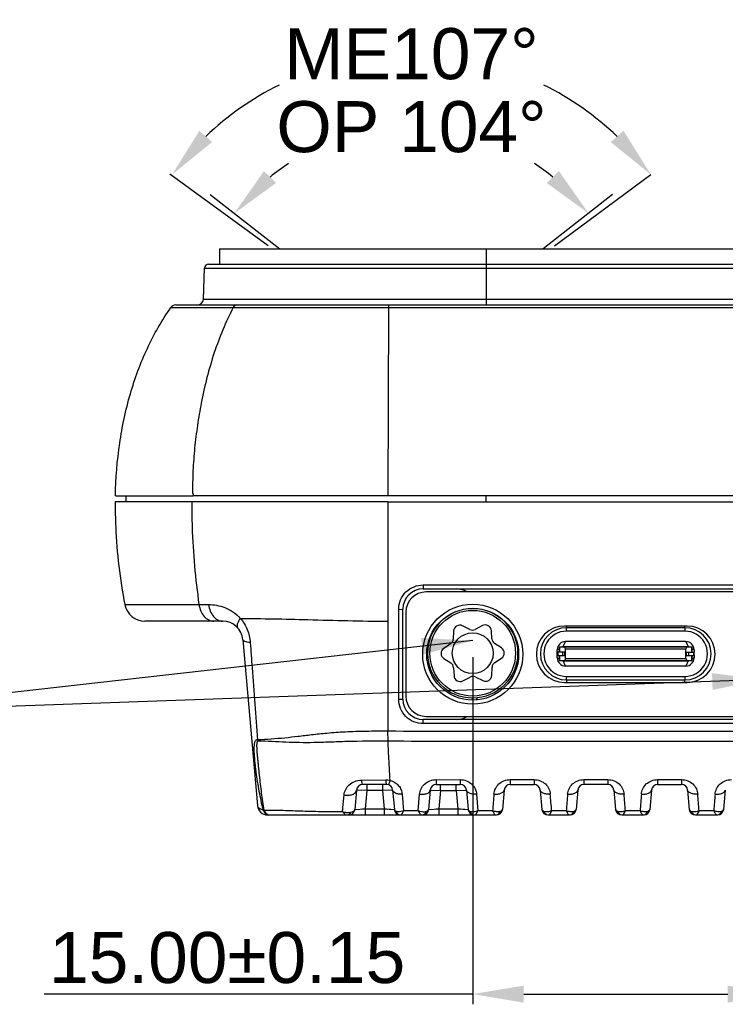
# Model space of a CAD drawing. Header units: millimetres. Extents: x 3489 to 4105, y -1201 to -766.
# Tile 8 of 55: x 3681 to 3716, y -1050 to -1002. Entities that reach past the tile are written whole.
import ezdxf

# ---------------------------------------------------------------- set-up
doc = ezdxf.new("R2010")
doc.units = ezdxf.units.MM
doc.styles.add('HANA', font='arial.ttf')
doc.dimstyles.new('HANA$0', dxfattribs={"dimtxt": 2.5, "dimasz": 2.5, "dimexe": 0.5, "dimexo": 0.2, "dimgap": 0.5, "dimtad": 1, "dimzin": 1, "dimdsep": 46, "dimtxsty": 'HANA', "dimcen": 0, "dimclrd": 3, "dimclre": 3, "dimclrt": 4, "dimadec": 0, "dimazin": 0, "dimtfac": 1, "dimtmove": 0, "dimatfit": 3, "dimfxl": 0, "dimtzin": 0, "dimarcsym": 0})
doc.dimstyles.new('HANA$2', dxfattribs={"dimtxt": 2.5, "dimasz": 2.5, "dimexe": 0.5, "dimexo": 0.2, "dimgap": 0.5, "dimtad": 1, "dimtih": 1, "dimtoh": 1, "dimzin": 1, "dimdsep": 46, "dimtxsty": 'HANA', "dimcen": 0, "dimclrd": 3, "dimclre": 3, "dimclrt": 4, "dimadec": 0, "dimazin": 0, "dimtfac": 1, "dimtmove": 0, "dimatfit": 3, "dimfxl": 0, "dimtzin": 0, "dimarcsym": 0})
doc.dimstyles.new('HANA$7', dxfattribs={"dimtxt": 2.5, "dimasz": 2.5, "dimexe": 0.5, "dimexo": 0.2, "dimgap": 0.5, "dimtad": 1, "dimzin": 1, "dimdsep": 46, "dimtxsty": 'HANA', "dimcen": 0, "dimclrd": 3, "dimclre": 3, "dimclrt": 4, "dimadec": 0, "dimazin": 0, "dimtfac": 1, "dimtmove": 0, "dimatfit": 3, "dimfxl": 0, "dimtzin": 0, "dimarcsym": 0})

# ---------------------------------------------------------------- blocks, each defined once
blk = doc.blocks.new('*D32')
at = {"color": 3, "lineweight": -2}
for p, q in [((3703.589, -1033.413), (3703.589, -1050.423)), ((3718.589, -1033.413), (3718.589, -1050.423)), ((3703.589, -1049.923), (3682.592, -1049.923)), ((3706.089, -1049.923), (3716.089, -1049.923))]:
    blk.add_line(p, q, dxfattribs=at)
at = {"color": 3}
for points in [[(3706.089, -1049.507), (3706.089, -1050.34), (3703.589, -1049.923)], [(3716.089, -1050.34), (3716.089, -1049.507), (3718.589, -1049.923)]]:
    blk.add_solid(points, dxfattribs=at)
at = {"layer": 'Defpoints', "color": 0}
for p in [(3703.589, -1033.213), (3718.589, -1033.213), (3718.589, -1049.923)]:
    blk.add_point(p, dxfattribs=at)
at = {"color": 4, "insert": (3691.559, -1048.147), "char_height": 2.5, "attachment_point": 5, "style": 'HANA'}
blk.add_mtext('15.00%%P0.15', dxfattribs=at)
blk = doc.blocks.new('*D58')
at = {"color": 3, "lineweight": -2}
for start, end in [(123.1575, 128.9672), (51.0328, 56.8425)]:
    blk.add_arc((3347.853, -1052.706), 11.014, start, end, dxfattribs=at)
at = {"color": 3}
for points in [[(3340.63, -1043.85), (3341.224, -1044.434), (3339.174, -1045.924)], [(3354.483, -1044.434), (3355.077, -1043.85), (3356.533, -1045.924)]]:
    blk.add_solid(points, dxfattribs=at)
at = {"layer": 'Defpoints', "color": 0}
for p in [(3344.572, -1042.191), (3337.853, -1044.893), (3357.853, -1044.893), (3341.211, -1047.516), (3354.496, -1047.516)]:
    blk.add_point(p, dxfattribs=at)
at = {"color": 3, "insert": (3347.853, -1041.691), "char_height": 2.5, "attachment_point": 5, "style": 'HANA'}
blk.add_mtext('OP 104°', dxfattribs=at)
blk = doc.blocks.new('*D59')
at = {"color": 3, "lineweight": -2}
for start, end in [(116.3884, 133.672), (46.328, 63.6116)]:
    blk.add_arc((3347.853, -1052.706), 14.592, start, end, dxfattribs=at)
at = {"color": 3}
for points in [[(3337.465, -1041.875), (3338.089, -1042.426), (3336.123, -1044.026)], [(3357.618, -1042.426), (3358.242, -1041.875), (3359.584, -1044.026)]]:
    blk.add_solid(points, dxfattribs=at)
at = {"layer": 'Defpoints', "color": 0}
for p in [(3343.385, -1038.814), (3331.099, -1040.308), (3363.483, -1041.141), (3339.931, -1046.843), (3354.867, -1047.516)]:
    blk.add_point(p, dxfattribs=at)
at = {"color": 3, "insert": (3347.853, -1038.113), "char_height": 2.5, "attachment_point": 5, "style": 'HANA'}
blk.add_mtext('ME107%%D', dxfattribs=at)

msp = doc.modelspace()

# ---------------------------------------------------------------- linework, layer by layer
at = {"color": 3}
for p, q in [((3693.575, -1013.241), (3688.745, -1009.727)), ((3707.603, -1013.241), (3712.319, -1009.751)), ((3690.732, -1010.73), (3694.138, -1013.391)), ((3690.732, -1010.73), (3694.138, -1013.391)), ((3710.446, -1010.73), (3707.04, -1013.391)), ((3710.446, -1010.73), (3707.04, -1013.391))]:
    msp.add_line(p, q, dxfattribs=at)
at = {"color": 7, "linetype": 'Continuous'}
for p, q in [((3691.189, -1013.391), (3691.189, -1014.141)), ((3691.189, -1013.391), (3804.989, -1013.391)), ((3704.249, -1013.391), (3704.249, -1016.141)), ((3690.399, -1015.852), (3690.452, -1014.334)), ((3690.452, -1014.334), (3805.726, -1014.334)), ((3690.652, -1014.141), (3805.526, -1014.141)), ((3690.399, -1015.852), (3805.779, -1015.852)), ((3688.799, -1016.27), (3689.278, -1016.27)), ((3688.799, -1016.27), (3691.855, -1016.27)), ((3689.044, -1016.141), (3807.134, -1016.141)), ((3689.278, -1016.27), (3689.995, -1016.27)), ((3691.855, -1016.27), (3692.056, -1016.27)), ((3691.855, -1016.27), (3692.056, -1016.27)), ((3692.056, -1016.27), (3692.262, -1016.27)), ((3692.056, -1016.27), (3692.262, -1016.27)), ((3692.262, -1016.27), (3692.474, -1016.27)), ((3699.239, -1016.268), (3699.46, -1016.269)), ((3699.46, -1016.269), (3699.439, -1025.491)), ((3699.459, -1016.272), (3699.484, -1016.272)), ((3699.46, -1016.269), (3699.485, -1016.269)), ((3699.484, -1016.272), (3748.089, -1016.273)), ((3686.083, -1025.491), (3686.701, -1025.491)), ((3686.608, -1025.792), (3686.608, -1025.492)), ((3686.701, -1025.491), (3687.175, -1025.491)), ((3687.175, -1025.491), (3689.887, -1025.491)), ((3748.089, -1025.491), (3689.887, -1025.491)), ((3704.249, -1025.792), (3704.249, -1025.492)), ((3686.546, -1025.792), (3686.078, -1025.792)), ((3689.83, -1025.792), (3686.546, -1025.792)), ((3699.439, -1025.792), (3689.83, -1025.792)), ((3699.439, -1025.791), (3699.439, -1037.039)), ((3699.439, -1025.791), (3742.589, -1025.792)), ((3701.164, -1029.864), (3701.164, -1030.06)), ((3701.164, -1029.864), (3721.014, -1029.864)), ((3701.164, -1030.06), (3721.014, -1030.06)), ((3720.864, -1030.21), (3701.314, -1030.21)), ((3686.548, -1030.83), (3690.18, -1030.83)), ((3699.964, -1031.064), (3700.164, -1031.06)), ((3699.964, -1035.464), (3699.964, -1031.064)), ((3700.164, -1035.46), (3700.164, -1031.06)), ((3700.314, -1031.21), (3700.314, -1035.31)), ((3691.332, -1031.641), (3687.53, -1031.641)), ((3703.443, -1032.045), (3703.089, -1031.868)), ((3704.065, -1031.86), (3703.715, -1032.042)), ((3714.089, -1031.88), (3708.089, -1031.88)), ((3708.184, -1032.131), (3708.184, -1031.961)), ((3708.189, -1031.88), (3708.189, -1031.961)), ((3713.989, -1031.961), (3708.189, -1031.961)), ((3713.984, -1031.961), (3713.984, -1032.131)), ((3713.989, -1031.961), (3713.989, -1031.88)), ((3702.655, -1032.124), (3702.638, -1032.519)), ((3704.528, -1032.502), (3704.503, -1032.107)), ((3713.984, -1032.131), (3708.184, -1032.131)), ((3692.328, -1032.554), (3693.039, -1040.685)), ((3702.504, -1032.756), (3702.175, -1032.974)), ((3704.999, -1032.949), (3704.666, -1032.737)), ((3707.834, -1032.916), (3707.834, -1033.166)), ((3714.334, -1032.916), (3707.834, -1032.916)), ((3707.841, -1032.916), (3707.841, -1033.166)), ((3708.03, -1032.891), (3708.134, -1032.641)), ((3708.03, -1032.891), (3708.034, -1032.891)), ((3708.034, -1032.891), (3708.034, -1032.916)), ((3708.034, -1032.891), (3714.138, -1032.891)), ((3708.082, -1032.916), (3708.142, -1033.016)), ((3714.034, -1032.641), (3708.134, -1032.641)), ((3708.199, -1032.916), (3708.199, -1032.891)), ((3708.204, -1032.891), (3708.204, -1032.916)), ((3708.474, -1032.916), (3708.474, -1032.891)), ((3708.699, -1032.916), (3708.699, -1032.891)), ((3708.704, -1032.891), (3708.704, -1032.916)), ((3708.974, -1032.916), (3708.974, -1032.891)), ((3709.199, -1032.916), (3709.199, -1032.891)), ((3709.204, -1032.891), (3709.204, -1032.916)), ((3709.474, -1032.916), (3709.474, -1032.891)), ((3709.699, -1032.916), (3709.699, -1032.891)), ((3709.704, -1032.891), (3709.704, -1032.916)), ((3709.974, -1032.916), (3709.974, -1032.891)), ((3710.199, -1032.916), (3710.199, -1032.891)), ((3710.204, -1032.891), (3710.204, -1032.916)), ((3710.474, -1032.916), (3710.474, -1032.891)), ((3710.699, -1032.916), (3710.699, -1032.891)), ((3710.704, -1032.891), (3710.704, -1032.916)), ((3710.974, -1032.916), (3710.974, -1032.891)), ((3711.199, -1032.916), (3711.199, -1032.891)), ((3711.204, -1032.891), (3711.204, -1032.916)), ((3711.474, -1032.916), (3711.474, -1032.891)), ((3711.699, -1032.916), (3711.699, -1032.891)), ((3711.704, -1032.891), (3711.704, -1032.916)), ((3711.974, -1032.916), (3711.974, -1032.891)), ((3712.199, -1032.916), (3712.199, -1032.891)), ((3712.204, -1032.891), (3712.204, -1032.916)), ((3712.474, -1032.916), (3712.474, -1032.891)), ((3712.699, -1032.916), (3712.699, -1032.891)), ((3712.704, -1032.891), (3712.704, -1032.916)), ((3712.974, -1032.916), (3712.974, -1032.891)), ((3713.199, -1032.916), (3713.199, -1032.891)), ((3713.204, -1032.891), (3713.204, -1032.916)), ((3713.474, -1032.916), (3713.474, -1032.891)), ((3713.699, -1032.916), (3713.699, -1032.891)), ((3713.704, -1032.891), (3713.704, -1032.916)), ((3713.974, -1032.916), (3713.974, -1032.891)), ((3714.026, -1033.016), (3714.086, -1032.916)), ((3714.034, -1032.641), (3714.138, -1032.891)), ((3714.134, -1032.916), (3714.134, -1032.891)), ((3714.327, -1033.166), (3714.327, -1032.916)), ((3714.334, -1033.166), (3714.334, -1032.916)), ((3707.734, -1033.041), (3707.834, -1033)), ((3707.734, -1033.441), (3707.734, -1033.041)), ((3707.739, -1033.166), (3707.739, -1033.316)), ((3708.101, -1033.166), (3707.739, -1033.166)), ((3707.739, -1033.316), (3708.101, -1033.316)), ((3707.753, -1033.166), (3707.753, -1033.316)), ((3707.834, -1033.316), (3707.834, -1033.566)), ((3707.841, -1033.316), (3707.841, -1033.566)), ((3707.999, -1033.316), (3707.999, -1033.166)), ((3708.101, -1033.316), (3708.101, -1033.166)), ((3708.142, -1033.491), (3708.142, -1033.016)), ((3714.026, -1033.016), (3708.142, -1033.016)), ((3714.026, -1033.491), (3714.026, -1033.016)), ((3714.067, -1033.316), (3714.067, -1033.166)), ((3714.067, -1033.166), (3714.439, -1033.166)), ((3714.067, -1033.316), (3714.439, -1033.316)), ((3714.18, -1033.316), (3714.18, -1033.166)), ((3714.327, -1033.566), (3714.327, -1033.316)), ((3714.334, -1033), (3714.434, -1033.041)), ((3714.334, -1033.566), (3714.334, -1033.316)), ((3714.425, -1033.316), (3714.425, -1033.166)), ((3714.434, -1033.041), (3714.434, -1033.166)), ((3714.434, -1033.316), (3714.434, -1033.441)), ((3714.439, -1033.316), (3714.439, -1033.166)), ((3702.179, -1033.477), (3702.512, -1033.689)), ((3704.674, -1033.67), (3705.004, -1033.452)), ((3707.834, -1033.483), (3707.734, -1033.441)), ((3707.834, -1033.566), (3714.334, -1033.566)), ((3708.134, -1033.841), (3708.03, -1033.591)), ((3708.03, -1033.591), (3714.138, -1033.591)), ((3708.034, -1033.566), (3708.034, -1033.591)), ((3708.142, -1033.491), (3708.082, -1033.566)), ((3714.034, -1033.841), (3708.134, -1033.841)), ((3714.026, -1033.491), (3708.142, -1033.491)), ((3708.199, -1033.591), (3708.199, -1033.566)), ((3708.204, -1033.566), (3708.204, -1033.591)), ((3708.474, -1033.591), (3708.474, -1033.566)), ((3708.699, -1033.591), (3708.699, -1033.566)), ((3708.704, -1033.566), (3708.704, -1033.591)), ((3708.974, -1033.591), (3708.974, -1033.566)), ((3709.199, -1033.591), (3709.199, -1033.566)), ((3709.204, -1033.566), (3709.204, -1033.591)), ((3709.474, -1033.591), (3709.474, -1033.566)), ((3709.699, -1033.591), (3709.699, -1033.566)), ((3709.704, -1033.566), (3709.704, -1033.591)), ((3709.974, -1033.591), (3709.974, -1033.566)), ((3710.199, -1033.591), (3710.199, -1033.566)), ((3710.204, -1033.566), (3710.204, -1033.591)), ((3710.474, -1033.591), (3710.474, -1033.566)), ((3710.699, -1033.591), (3710.699, -1033.566)), ((3710.704, -1033.566), (3710.704, -1033.591)), ((3710.974, -1033.591), (3710.974, -1033.566)), ((3711.199, -1033.591), (3711.199, -1033.566)), ((3711.204, -1033.566), (3711.204, -1033.591)), ((3711.474, -1033.591), (3711.474, -1033.566)), ((3711.699, -1033.591), (3711.699, -1033.566)), ((3711.704, -1033.566), (3711.704, -1033.591)), ((3711.974, -1033.591), (3711.974, -1033.566)), ((3712.199, -1033.591), (3712.199, -1033.566)), ((3712.204, -1033.566), (3712.204, -1033.591)), ((3712.474, -1033.591), (3712.474, -1033.566)), ((3712.699, -1033.591), (3712.699, -1033.566)), ((3712.704, -1033.566), (3712.704, -1033.591)), ((3712.974, -1033.591), (3712.974, -1033.566)), ((3713.199, -1033.591), (3713.199, -1033.566)), ((3713.204, -1033.566), (3713.204, -1033.591)), ((3713.474, -1033.591), (3713.474, -1033.566)), ((3713.699, -1033.591), (3713.699, -1033.566)), ((3713.704, -1033.566), (3713.704, -1033.591)), ((3713.974, -1033.591), (3713.974, -1033.566)), ((3714.026, -1033.491), (3714.086, -1033.566)), ((3714.138, -1033.591), (3714.034, -1033.841)), ((3714.134, -1033.591), (3714.134, -1033.566)), ((3714.434, -1033.441), (3714.334, -1033.483)), ((3702.651, -1033.924), (3702.675, -1034.318)), ((3704.523, -1034.302), (3704.54, -1033.907)), ((3708.184, -1034.521), (3708.184, -1034.351)), ((3708.184, -1034.351), (3713.984, -1034.351)), ((3713.984, -1034.351), (3713.984, -1034.521)), ((3703.113, -1034.566), (3703.463, -1034.384)), ((3703.736, -1034.381), (3704.089, -1034.557)), ((3708.089, -1034.64), (3714.089, -1034.64)), ((3708.189, -1034.521), (3708.189, -1034.64)), ((3708.189, -1034.521), (3713.989, -1034.521)), ((3713.989, -1034.64), (3713.989, -1034.521)), ((3699.964, -1035.464), (3700.164, -1035.46)), ((3703.789, -1035.403), (3703.789, -1035.46)), ((3701.164, -1036.664), (3701.164, -1036.46)), ((3721.014, -1036.46), (3701.164, -1036.46)), ((3721.014, -1036.664), (3701.164, -1036.664)), ((3701.314, -1036.31), (3720.864, -1036.31)), ((3699.441, -1037.527), (3699.439, -1037.039)), ((3698.138, -1039.434), (3699.331, -1039.418)), ((3699.369, -1039.647), (3698.199, -1039.647)), ((3698.4, -1039.647), (3698.4, -1039.947)), ((3699.169, -1039.647), (3699.169, -1039.947)), ((3701.798, -1039.408), (3702.977, -1039.411)), ((3701.812, -1039.647), (3702.982, -1039.647)), ((3702.013, -1039.947), (3702.013, -1039.647)), ((3702.782, -1039.947), (3702.782, -1039.647)), ((3702.977, -1039.409), (3702.982, -1039.647)), ((3705.426, -1039.408), (3705.425, -1039.647)), ((3705.425, -1039.647), (3706.595, -1039.647)), ((3705.426, -1039.409), (3706.595, -1039.408)), ((3706.595, -1039.409), (3706.595, -1039.647)), ((3709.038, -1039.408), (3709.038, -1039.647)), ((3709.038, -1039.408), (3710.208, -1039.408)), ((3709.038, -1039.408), (3710.208, -1039.408)), ((3710.208, -1039.647), (3709.038, -1039.647)), ((3710.208, -1039.408), (3710.208, -1039.647)), ((3712.651, -1039.409), (3712.651, -1039.647)), ((3712.651, -1039.409), (3713.821, -1039.409)), ((3712.651, -1039.647), (3713.821, -1039.647)), ((3713.821, -1039.409), (3713.821, -1039.647)), ((3697.9, -1039.921), (3697.818, -1040.867)), ((3698.4, -1039.947), (3697.9, -1039.921)), ((3698.4, -1039.947), (3698.322, -1040.841)), ((3699.169, -1039.947), (3698.4, -1039.947)), ((3699.668, -1039.921), (3699.169, -1039.947)), ((3699.169, -1039.947), (3699.247, -1040.841)), ((3699.668, -1039.921), (3699.751, -1040.867)), ((3700.13, -1040.128), (3700.196, -1040.941)), ((3700.922, -1040.939), (3700.991, -1040.125)), ((3701.513, -1039.921), (3701.431, -1040.867)), ((3701.513, -1039.921), (3702.013, -1039.947)), ((3702.013, -1039.947), (3701.935, -1040.841)), ((3702.013, -1039.947), (3702.782, -1039.947)), ((3702.782, -1039.947), (3703.281, -1039.921)), ((3702.782, -1039.947), (3702.86, -1040.841)), ((3703.281, -1039.921), (3703.364, -1040.867)), ((3703.777, -1040.12), (3703.844, -1040.935)), ((3705.126, -1039.921), (3705.043, -1040.867)), ((3706.894, -1039.921), (3706.977, -1040.867)), ((3708.739, -1039.921), (3708.656, -1040.867)), ((3710.507, -1039.921), (3710.59, -1040.867)), ((3712.352, -1039.921), (3712.269, -1040.867)), ((3714.12, -1039.921), (3714.203, -1040.867)), ((3715.965, -1039.921), (3715.882, -1040.867)), ((3693.311, -1040.888), (3693.354, -1040.907)), ((3697.818, -1040.867), (3698.322, -1040.841)), ((3697.818, -1040.867), (3697.82, -1040.867)), ((3697.82, -1040.867), (3697.843, -1040.866)), ((3698.322, -1040.841), (3698.322, -1041.141)), ((3698.322, -1040.841), (3699.247, -1040.841)), ((3699.247, -1040.841), (3699.247, -1041.141)), ((3699.247, -1040.841), (3699.751, -1040.867)), ((3699.502, -1040.855), (3699.585, -1040.859)), ((3700.921, -1040.938), (3700.196, -1040.942)), ((3701.261, -1041.063), (3701.302, -1041.008)), ((3701.431, -1040.867), (3701.935, -1040.841)), ((3701.431, -1040.867), (3701.433, -1040.867)), ((3701.433, -1040.867), (3701.456, -1040.866)), ((3701.935, -1040.841), (3701.935, -1041.141)), ((3701.935, -1040.841), (3702.86, -1040.841)), ((3702.86, -1040.841), (3702.86, -1041.141)), ((3702.86, -1040.841), (3703.364, -1040.867)), ((3703.115, -1040.855), (3703.198, -1040.859)), ((3703.599, -1041.12), (3703.663, -1041.139)), ((3703.805, -1041.014), (3703.844, -1040.935)), ((3704.561, -1040.935), (3703.844, -1040.935)), ((3704.808, -1041.12), (3704.866, -1041.083)), ((3704.949, -1040.966), (3704.925, -1040.975)), ((3707.212, -1041.12), (3707.277, -1041.139)), ((3707.42, -1041.014), (3707.459, -1040.935)), ((3708.174, -1040.935), (3707.459, -1040.935)), ((3708.174, -1040.935), (3707.459, -1040.935)), ((3708.421, -1041.12), (3708.479, -1041.083)), ((3708.562, -1040.966), (3708.538, -1040.975)), ((3710.826, -1041.12), (3710.89, -1041.139)), ((3711.033, -1041.014), (3711.072, -1040.935)), ((3711.787, -1040.935), (3711.072, -1040.935)), ((3712.034, -1041.12), (3712.092, -1041.083)), ((3712.175, -1040.966), (3712.151, -1040.975)), ((3714.439, -1041.12), (3714.503, -1041.139)), ((3714.646, -1041.014), (3714.685, -1040.935)), ((3715.4, -1040.935), (3714.685, -1040.935)), ((3715.4, -1040.935), (3714.685, -1040.935)), ((3715.647, -1041.12), (3715.705, -1041.083)), ((3715.788, -1040.966), (3715.764, -1040.975)), ((3693.537, -1041.141), (3704.745, -1041.141)), ((3707.276, -1041.141), (3708.358, -1041.141)), ((3710.889, -1041.141), (3711.97, -1041.141)), ((3714.502, -1041.141), (3715.583, -1041.141))]:
    msp.add_line(p, q, dxfattribs=at)
for points in [[(3698.159, -1040.85), (3698.211, -1040.847), (3698.266, -1040.844), (3698.322, -1040.841)], [(3699.247, -1040.841), (3699.301, -1040.844), (3699.355, -1040.847), (3699.406, -1040.85)], [(3699.724, -1040.866), (3699.748, -1040.867), (3699.751, -1040.867)], [(3701.772, -1040.85), (3701.824, -1040.847), (3701.878, -1040.844), (3701.935, -1040.841)], [(3702.86, -1040.841), (3702.914, -1040.844), (3702.968, -1040.847), (3703.019, -1040.85)], [(3703.337, -1040.866), (3703.361, -1040.867), (3703.364, -1040.867)]]:
    msp.add_lwpolyline(points, dxfattribs=at)
for centre, radius in [((3703.589, -1033.264), 2.45), ((3703.589, -1033.26), 2.25), ((3703.589, -1033.213), 2.2), ((3703.589, -1033.213), 2.1), ((3703.589, -1033.213), 1)]:
    msp.add_circle(centre, radius, dxfattribs=at)
for centre, radius, start, end in [((3690.652, -1014.341), 0.2, 90, 178), ((3690.099, -1015.841), 0.3, 270.0008, 358), ((3689.044, -1016.441), 0.3, 90, 145.0741), ((3701.164, -1031.06), 1, 90, 180), ((3701.314, -1031.21), 1, 90, 180), ((3702.789, -1031.06), 1, 58.3116, 90), ((3687.53, -1030.641), 1, 190.9007, 270), ((3690.184, -914.131), 116.699, 269.99804, 270.22866), ((3702.589, -1031.21), 1, 11.3675, 11.5317), ((3691.332, -1032.641), 1, 5, 90), ((3702.955, -1032.137), 0.3, 63.4951, 177.5226), ((3704.204, -1032.126), 0.3, 3.4951, 117.5226), ((3708.089, -1033.26), 1.38, 90, 270), ((3708.189, -1033.241), 1.28, 90, 270), ((3713.989, -1033.241), 1.28, 270, 90), ((3714.089, -1033.26), 1.38, 270, 90), ((3703.576, -1031.776), 0.3, 243.4951, 297.5226), ((3707.589, -1032.873), 2.2, 159.8046, 160.7037), ((3706.56, -1032.679), 1, 160.537, 161.0417), ((3708.21, -1033.263), 2.75, 159.789, 160.537), ((3708.184, -1033.241), 1.11, 90.0045, 270.0062), ((3713.984, -1033.241), 1.11, 270.0045, 90.0062), ((3702.339, -1032.506), 0.3, 303.4951, 357.5226), ((3704.827, -1032.484), 0.3, 183.4951, 237.5226), ((3708.134, -1033.041), 0.4, 90, 180), ((3714.034, -1033.041), 0.4, 0, 90), ((3714.138, -1032.937), 0.0457, 82.0933, 89.9816), ((3702.34, -1033.224), 0.3, 123.4951, 237.5226), ((3704.838, -1033.202), 0.3, 303.4951, 57.5226), ((3702.351, -1033.942), 0.3, 3.4951, 57.5226), ((3704.84, -1033.92), 0.3, 123.4951, 177.5226), ((3708.134, -1033.441), 0.4, 180, 270), ((3708.03, -1033.546), 0.0457, 262.0951, 269.9818), ((3714.034, -1033.441), 0.4, 270, 359.9998), ((3702.974, -1034.3), 0.3, 183.4951, 297.5226), ((3703.602, -1034.65), 0.3, 63.4951, 117.5226), ((3704.223, -1034.289), 0.3, 243.4951, 357.5226), ((3707.589, -1033.647), 2.2, 197.6468, 200.1953), ((3706.56, -1033.846), 1, 195.4707, 199.463), ((3708.21, -1033.263), 2.75, 199.463, 200.1506), ((3701.314, -1035.31), 1, 180, 270), ((3701.164, -1035.46), 1, 180, 270), ((3702.589, -1035.31), 1, 348.4683, 354.117), ((3702.789, -1035.46), 1, 357.6148, 0), ((3702.789, -1035.46), 1, 270, 301.6884), ((3693.609, -1037.281), 0.59, 198.1523, 203.6366), ((3698.199, -1039.947), 0.3, 90, 175), ((3699.369, -1039.947), 0.3, 5, 90), ((3701.812, -1039.947), 0.3, 90, 175), ((3702.982, -1039.947), 0.3, 5, 90), ((3705.425, -1039.947), 0.3, 90, 175), ((3706.595, -1039.947), 0.3, 5, 90), ((3709.038, -1039.947), 0.3, 90, 175), ((3710.208, -1039.947), 0.3, 5, 90), ((3712.651, -1039.947), 0.3, 90, 175), ((3713.821, -1039.947), 0.3, 5, 90), ((3805.875, -1048.87), 101.624, 175.06073, 175.52143), ((3606.857, -1048.781), 100.907, 4.45977, 4.92371), ((3808.007, -1048.722), 100.136, 175.07222, 175.53974), ((3611.508, -1048.7), 99.867, 4.45985, 4.92861), ((3813.064, -1048.835), 101.584, 175.0789, 175.53972), ((3614.808, -1048.726), 100.18, 4.46038, 4.92765), ((3816.511, -1048.822), 101.418, 175.07773, 175.53929), ((3693.537, -1040.641), 0.5, 185, 270), ((3697.524, -1040.318), 0.724, 244.8179, 256.3224), ((3697.519, -1040.841), 0.3, 270, 355), ((3697.35, -1040.883), 0.295, 326.0843, 331.328), ((3700.05, -1040.841), 0.3, 185, 270), ((3700.12, -1040.847), 0.312, 201.0659, 208.0831), ((3698.556, -1040.265), 1.774, 334.7426, 336.0841), ((3697.563, -1039.824), 2.86, 336.0691, 337.0218), ((3701.132, -1040.841), 0.3, 270, 355), ((3701.028, -1040.853), 0.315, 330.5192, 336.9843), ((3701.221, -1040.738), 0.256, 289.0546, 292.0947), ((3703.663, -1040.841), 0.3, 185, 270), ((3703.032, -1040.604), 0.875, 329.7153, 332.0285), ((3704.745, -1040.841), 0.3, 270, 355), ((3704.657, -1040.849), 0.314, 331.4878, 338.2495), ((3707.276, -1040.841), 0.3, 185, 270), ((3706.662, -1040.609), 0.86, 329.517, 331.8754), ((3708.358, -1040.841), 0.3, 270, 355), ((3708.27, -1040.849), 0.314, 331.4702, 338.2268), ((3710.889, -1040.841), 0.3, 185, 270), ((3710.281, -1040.612), 0.853, 329.4728, 331.8529), ((3711.97, -1040.841), 0.3, 270, 355), ((3711.883, -1040.849), 0.314, 331.484, 338.2454), ((3714.502, -1040.841), 0.3, 185, 270), ((3713.894, -1040.612), 0.854, 329.4753, 331.8518), ((3715.583, -1040.841), 0.3, 270, 355), ((3715.496, -1040.849), 0.314, 331.4762, 338.2359), ((3693.664, -1040.873), 0.268, 261.1743, 269.9623), ((3700.078, -1040.899), 0.242, 263.4002, 269.9711), ((3703.697, -1040.911), 0.23, 261.6203, 269.966), ((3707.31, -1040.912), 0.229, 261.6175, 269.966), ((3710.923, -1040.912), 0.229, 261.6165, 269.966), ((3714.536, -1040.912), 0.229, 261.6172, 269.966)]:
    msp.add_arc(centre, radius, start, end, dxfattribs=at)
for points, knots in [([(3686.083, -1025.491), (3686.103, -1024.632), (3686.238, -1022.948), (3686.753, -1020.515), (3687.582, -1018.266), (3688.358, -1016.9), (3688.799, -1016.27)], [0, 0, 0, 0, 0.264621, 0.518846, 0.763324, 1, 1, 1, 1]), ([(3691.855, -1016.27), (3691.488, -1016.976), (3690.858, -1018.51), (3690.452, -1020.113), (3690.29, -1020.95)], [0, 0, 0, 0, 0.482876, 1, 1, 1, 1]), ([(3692.038, -1016.141), (3692.002, -1016.141), (3691.924, -1016.169), (3691.874, -1016.233), (3691.855, -1016.27)], [0, 0, 0, 0, 0.468016, 1, 1, 1, 1]), ([(3692.474, -1016.27), (3693.513, -1016.269), (3695.148, -1016.266), (3697.402, -1016.262), (3698.618, -1016.266), (3699.239, -1016.268)], [0, 0, 0, 0, 0.460913, 0.724793, 1, 1, 1, 1]), ([(3699.485, -1016.141), (3699.481, -1016.141), (3699.475, -1016.156), (3699.47, -1016.179), (3699.464, -1016.22), (3699.461, -1016.251), (3699.46, -1016.269)], [0, 0, 0, 0, 0.085358, 0.283532, 0.593926, 1, 1, 1, 1]), ([(3690.29, -1020.95), (3690.219, -1021.313), (3690.098, -1022.044), (3689.959, -1023.148), (3689.876, -1024.262), (3689.862, -1025.007), (3689.863, -1025.38)], [0, 0, 0, 0, 0.248559, 0.498484, 0.749072, 1, 1, 1, 1]), ([(3689.863, -1025.38), (3689.871, -1025.384), (3689.884, -1025.39), (3689.892, -1025.408), (3689.89, -1025.424), (3689.888, -1025.441), (3689.888, -1025.463), (3689.888, -1025.48), (3689.887, -1025.491)], [0, 0, 0, 0, 0.210063, 0.319902, 0.453622, 0.595741, 0.730225, 1, 1, 1, 1]), ([(3686.078, -1025.791), (3686.074, -1026.204), (3686.102, -1027.893), (3686.307, -1029.577), (3686.548, -1030.83)], [0, 0, 0, 0, 0.2443, 1, 1, 1, 1]), ([(3689.83, -1025.791), (3689.827, -1026.204), (3689.848, -1027.889), (3690, -1029.571), (3690.18, -1030.83)], [0, 0, 0, 0, 0.244863, 1, 1, 1, 1]), ([(3699.964, -1031.064), (3699.964, -1030.907), (3700.027, -1030.589), (3700.298, -1030.187), (3700.699, -1029.924), (3701.012, -1029.864), (3701.164, -1029.864)], [0, 0, 0, 0, 0.251542, 0.503502, 0.756488, 1, 1, 1, 1]), ([(3690.18, -1030.83), (3690.196, -1030.94), (3690.254, -1031.15), (3690.417, -1031.416), (3690.643, -1031.597), (3690.825, -1031.641), (3690.911, -1031.641)], [0, 0, 0, 0, 0.282507, 0.544411, 0.781141, 1, 1, 1, 1]), ([(3690.65, -1030.829), (3690.781, -1030.829), (3691.052, -1030.851), (3691.46, -1030.963), (3691.862, -1031.174), (3692.098, -1031.382), (3692.204, -1031.503)], [0, 0, 0, 0, 0.22538, 0.465797, 0.723199, 1, 1, 1, 1]), ([(3690.65, -1030.829), (3690.665, -1030.939), (3690.717, -1031.147), (3690.869, -1031.413), (3691.079, -1031.595), (3691.251, -1031.641), (3691.332, -1031.641)], [0, 0, 0, 0, 0.289852, 0.554784, 0.788674, 1, 1, 1, 1]), ([(3692.204, -1031.502), (3692.17, -1031.551), (3692.113, -1031.644), (3692.057, -1031.778), (3692.037, -1031.89), (3692.059, -1031.955), (3692.078, -1031.975)], [0, 0, 0, 0, 0.347916, 0.629392, 0.84078, 1, 1, 1, 1]), ([(3692.204, -1031.503), (3692.346, -1031.664), (3692.579, -1032.04), (3692.678, -1032.471), (3692.693, -1032.689)], [0, 0, 0, 0, 0.495657, 1, 1, 1, 1]), ([(3692.204, -1031.503), (3692.743, -1031.509), (3693.845, -1031.523), (3696.256, -1031.581), (3698.129, -1031.641), (3699.439, -1031.641)], [0, 0, 0, 0, 0.223281, 0.456867, 1, 1, 1, 1]), ([(3692.693, -1032.689), (3692.643, -1032.684), (3692.553, -1032.672), (3692.45, -1032.647), (3692.388, -1032.621), (3692.35, -1032.598), (3692.329, -1032.571), (3692.328, -1032.554)], [0, 0, 0, 0, 0.375724, 0.667989, 0.780472, 0.871142, 1, 1, 1, 1]), ([(3692.693, -1032.689), (3692.722, -1033.101), (3692.834, -1034.693), (3692.949, -1036.286), (3693.048, -1037.465)], [0, 0, 0, 0, 0.258728, 1, 1, 1, 1]), ([(3707.989, -1032.916), (3707.993, -1032.909), (3708.005, -1032.896), (3708.022, -1032.891), (3708.03, -1032.891)], [0, 0, 0, 0, 0.499813, 1, 1, 1, 1]), ([(3714.144, -1032.892), (3714.151, -1032.893), (3714.166, -1032.898), (3714.176, -1032.91), (3714.179, -1032.916)], [0, 0, 0, 0, 0.500411, 1, 1, 1, 1]), ([(3708.024, -1033.591), (3708.017, -1033.59), (3708.003, -1033.584), (3707.993, -1033.573), (3707.989, -1033.566)], [0, 0, 0, 0, 0.500409, 1, 1, 1, 1]), ([(3714.179, -1033.566), (3714.175, -1033.574), (3714.163, -1033.587), (3714.146, -1033.591), (3714.138, -1033.591)], [0, 0, 0, 0, 0.499814, 1, 1, 1, 1]), ([(3701.164, -1036.664), (3701.009, -1036.664), (3700.693, -1036.601), (3700.292, -1036.334), (3700.026, -1035.933), (3699.964, -1035.618), (3699.964, -1035.464)], [0, 0, 0, 0, 0.248787, 0.500576, 0.752734, 1, 1, 1, 1]), ([(3699.439, -1037.039), (3699.083, -1037.038), (3698.385, -1037.04), (3697.388, -1037.069), (3696.495, -1037.13), (3695.724, -1037.214), (3695.039, -1037.299), (3694.157, -1037.398), (3693.496, -1037.445), (3693.048, -1037.465)], [0, 0, 0, 0, 0.166466, 0.326778, 0.466885, 0.584916, 0.689743, 0.79011, 1, 1, 1, 1]), ([(3748.089, -1037.048), (3744.035, -1037.048), (3735.927, -1037.048), (3725.791, -1037.049), (3717.683, -1037.049), (3711.602, -1037.05), (3705.52, -1037.05), (3701.466, -1037.051), (3699.439, -1037.039)], [0, 0, 0, 0, 0.25, 0.5, 0.625, 0.75, 0.875, 1, 1, 1, 1]), ([(3693.048, -1037.465), (3693.033, -1037.463), (3693.005, -1037.462), (3692.956, -1037.482), (3692.916, -1037.538), (3692.892, -1037.618), (3692.879, -1037.708), (3692.872, -1037.805), (3692.87, -1037.944), (3692.877, -1038.124), (3692.892, -1038.346), (3692.913, -1038.574), (3692.938, -1038.806), (3692.977, -1039.118), (3693.034, -1039.509), (3693.142, -1040.127), (3693.241, -1040.585), (3693.311, -1040.888)], [0, 0, 0, 0, 0.012387, 0.02305, 0.043972, 0.067454, 0.093294, 0.120884, 0.149774, 0.210302, 0.273325, 0.337969, 0.403676, 0.47006, 0.603766, 0.737411, 1, 1, 1, 1]), ([(3693.068, -1037.518), (3693.061, -1037.518), (3693.047, -1037.522), (3693.035, -1037.538), (3693.026, -1037.557), (3693.017, -1037.585), (3693.011, -1037.624), (3693.006, -1037.689), (3693.005, -1037.774), (3693.009, -1037.915), (3693.021, -1038.094), (3693.04, -1038.312), (3693.061, -1038.531), (3693.09, -1038.825), (3693.129, -1039.192), (3693.178, -1039.629), (3693.232, -1040.062), (3693.291, -1040.487), (3693.333, -1040.768), (3693.354, -1040.907)], [0, 0, 0, 0, 0.005825, 0.01148, 0.017512, 0.023897, 0.037422, 0.051626, 0.081226, 0.111786, 0.174447, 0.238215, 0.302533, 0.367103, 0.496275, 0.62469, 0.751706, 0.876889, 1, 1, 1, 1]), ([(3699.441, -1037.527), (3698.771, -1037.525), (3697.812, -1037.525), (3696.601, -1037.573), (3695.825, -1037.6), (3695.114, -1037.6), (3694.432, -1037.579), (3693.753, -1037.547), (3693.298, -1037.526), (3693.068, -1037.518)], [0, 0, 0, 0, 0.31485, 0.451178, 0.570517, 0.680121, 0.785764, 0.891477, 1, 1, 1, 1]), ([(3699.544, -1039.444), (3699.52, -1039.038), (3699.485, -1038.399), (3699.45, -1037.76), (3699.441, -1037.527)], [0, 0, 0, 0, 0.636025, 1, 1, 1, 1]), ([(3748.089, -1037.535), (3744.035, -1037.535), (3735.926, -1037.535), (3725.789, -1037.536), (3717.679, -1037.536), (3711.597, -1037.537), (3705.517, -1037.536), (3701.465, -1037.538), (3699.441, -1037.528)], [0, 0, 0, 0, 0.25, 0.500063, 0.625099, 0.750125, 0.875137, 1, 1, 1, 1]), ([(3697.289, -1040.162), (3697.298, -1040.068), (3697.354, -1039.881), (3697.539, -1039.646), (3697.809, -1039.48), (3698.026, -1039.436), (3698.138, -1039.434)], [0, 0, 0, 0, 0.231657, 0.468683, 0.722912, 1, 1, 1, 1]), ([(3698.138, -1039.434), (3698.141, -1039.464), (3698.148, -1039.516), (3698.162, -1039.584), (3698.175, -1039.625), (3698.192, -1039.647), (3698.199, -1039.647)], [0, 0, 0, 0, 0.395484, 0.700113, 0.899611, 1, 1, 1, 1]), ([(3699.331, -1039.418), (3699.333, -1039.45), (3699.337, -1039.506), (3699.345, -1039.577), (3699.354, -1039.621), (3699.362, -1039.642), (3699.367, -1039.647), (3699.369, -1039.647)], [0, 0, 0, 0, 0.406019, 0.717493, 0.915804, 0.970578, 1, 1, 1, 1]), ([(3699.544, -1039.444), (3699.534, -1039.475), (3699.515, -1039.529), (3699.489, -1039.595), (3699.469, -1039.637), (3699.458, -1039.654), (3699.452, -1039.658), (3699.45, -1039.658)], [0, 0, 0, 0, 0.40814, 0.72106, 0.919428, 0.973184, 1, 1, 1, 1]), ([(3699.544, -1039.445), (3699.626, -1039.466), (3699.782, -1039.531), (3699.969, -1039.695), (3700.09, -1039.901), (3700.124, -1040.053), (3700.13, -1040.128)], [0, 0, 0, 0, 0.265153, 0.519954, 0.763876, 1, 1, 1, 1]), ([(3700.991, -1040.125), (3700.999, -1040.033), (3701.049, -1039.847), (3701.225, -1039.61), (3701.487, -1039.449), (3701.693, -1039.411), (3701.798, -1039.41)], [0, 0, 0, 0, 0.235938, 0.478466, 0.733192, 1, 1, 1, 1]), ([(3701.798, -1039.41), (3701.799, -1039.443), (3701.8, -1039.49), (3701.802, -1039.547), (3701.804, -1039.582), (3701.806, -1039.608), (3701.807, -1039.629), (3701.81, -1039.639), (3701.811, -1039.647), (3701.812, -1039.647)], [0, 0, 0, 0, 0.413876, 0.586113, 0.730778, 0.845874, 0.929592, 0.980881, 1, 1, 1, 1]), ([(3702.977, -1039.409), (3703.08, -1039.409), (3703.286, -1039.446), (3703.546, -1039.606), (3703.72, -1039.843), (3703.769, -1040.028), (3703.777, -1040.12)], [0, 0, 0, 0, 0.265252, 0.520556, 0.764012, 1, 1, 1, 1]), ([(3704.628, -1040.12), (3704.636, -1040.028), (3704.685, -1039.843), (3704.858, -1039.606), (3705.117, -1039.446), (3705.322, -1039.408), (3705.426, -1039.408)], [0, 0, 0, 0, 0.236173, 0.479602, 0.734709, 1, 1, 1, 1]), ([(3706.595, -1039.409), (3706.699, -1039.409), (3706.903, -1039.446), (3707.163, -1039.606), (3707.336, -1039.843), (3707.384, -1040.029), (3707.392, -1040.12)], [0, 0, 0, 0, 0.265229, 0.52032, 0.763771, 1, 1, 1, 1]), ([(3708.241, -1040.12), (3708.249, -1040.029), (3708.297, -1039.843), (3708.47, -1039.606), (3708.73, -1039.446), (3708.934, -1039.408), (3709.038, -1039.408)], [0, 0, 0, 0, 0.236193, 0.47959, 0.73466, 1, 1, 1, 1]), ([(3710.208, -1039.408), (3710.312, -1039.408), (3710.517, -1039.446), (3710.776, -1039.606), (3710.949, -1039.843), (3710.997, -1040.029), (3711.005, -1040.12)], [0, 0, 0, 0, 0.265244, 0.520327, 0.763765, 1, 1, 1, 1]), ([(3711.854, -1040.12), (3711.862, -1040.029), (3711.911, -1039.843), (3712.084, -1039.606), (3712.343, -1039.446), (3712.548, -1039.409), (3712.651, -1039.409)], [0, 0, 0, 0, 0.236184, 0.479593, 0.734673, 1, 1, 1, 1]), ([(3713.821, -1039.409), (3713.925, -1039.409), (3714.13, -1039.446), (3714.389, -1039.606), (3714.562, -1039.843), (3714.61, -1040.029), (3714.618, -1040.12)], [0, 0, 0, 0, 0.265257, 0.520347, 0.763781, 1, 1, 1, 1]), ([(3715.467, -1040.12), (3715.475, -1040.029), (3715.523, -1039.843), (3715.696, -1039.606), (3715.956, -1039.446), (3716.161, -1039.409), (3716.264, -1039.409)], [0, 0, 0, 0, 0.236173, 0.479572, 0.734654, 1, 1, 1, 1]), ([(3697.216, -1040.972), (3697.22, -1040.908), (3697.241, -1040.637), (3697.267, -1040.367), (3697.289, -1040.162)], [0, 0, 0, 0, 0.239484, 1, 1, 1, 1]), ([(3697.289, -1040.162), (3697.359, -1040.176), (3697.5, -1040.185), (3697.669, -1040.152), (3697.78, -1040.097), (3697.86, -1040.034), (3697.896, -1039.966), (3697.9, -1039.921)], [0, 0, 0, 0, 0.300537, 0.579982, 0.70319, 0.813309, 1, 1, 1, 1]), ([(3700.13, -1040.128), (3700.072, -1040.13), (3699.962, -1040.124), (3699.816, -1040.085), (3699.708, -1040.02), (3699.671, -1039.952), (3699.668, -1039.921)], [0, 0, 0, 0, 0.321451, 0.603417, 0.826623, 1, 1, 1, 1]), ([(3700.991, -1040.125), (3701.055, -1040.131), (3701.177, -1040.13), (3701.322, -1040.1), (3701.415, -1040.055), (3701.479, -1040.008), (3701.51, -1039.955), (3701.513, -1039.921)], [0, 0, 0, 0, 0.31941, 0.603648, 0.724523, 0.829575, 1, 1, 1, 1]), ([(3703.777, -1040.12), (3703.715, -1040.124), (3703.598, -1040.122), (3703.461, -1040.091), (3703.373, -1040.048), (3703.313, -1040.003), (3703.284, -1039.953), (3703.281, -1039.921)], [0, 0, 0, 0, 0.322658, 0.606801, 0.726982, 0.831191, 1, 1, 1, 1]), ([(3704.628, -1040.12), (3704.69, -1040.124), (3704.807, -1040.122), (3704.945, -1040.091), (3705.034, -1040.048), (3705.094, -1040.003), (3705.123, -1039.953), (3705.126, -1039.921)], [0, 0, 0, 0, 0.322594, 0.606874, 0.727114, 0.831337, 1, 1, 1, 1]), ([(3707.392, -1040.12), (3707.33, -1040.124), (3707.213, -1040.122), (3707.075, -1040.091), (3706.987, -1040.048), (3706.926, -1040.003), (3706.897, -1039.953), (3706.894, -1039.921)], [0, 0, 0, 0, 0.32255, 0.60679, 0.727025, 0.83126, 1, 1, 1, 1]), ([(3708.241, -1040.12), (3708.303, -1040.124), (3708.42, -1040.122), (3708.558, -1040.091), (3708.647, -1040.048), (3708.707, -1040.003), (3708.736, -1039.953), (3708.739, -1039.921)], [0, 0, 0, 0, 0.32252, 0.606792, 0.727045, 0.831287, 1, 1, 1, 1]), ([(3711.005, -1040.12), (3710.943, -1040.124), (3710.826, -1040.122), (3710.688, -1040.091), (3710.6, -1040.048), (3710.539, -1040.003), (3710.51, -1039.953), (3710.507, -1039.921)], [0, 0, 0, 0, 0.322533, 0.606796, 0.727043, 0.831282, 1, 1, 1, 1]), ([(3711.854, -1040.12), (3711.916, -1040.124), (3712.033, -1040.122), (3712.171, -1040.091), (3712.26, -1040.048), (3712.32, -1040.003), (3712.349, -1039.953), (3712.352, -1039.921)], [0, 0, 0, 0, 0.322538, 0.606785, 0.727026, 0.831264, 1, 1, 1, 1]), ([(3714.618, -1040.12), (3714.556, -1040.125), (3714.439, -1040.122), (3714.301, -1040.091), (3714.213, -1040.048), (3714.152, -1040.003), (3714.123, -1039.953), (3714.12, -1039.921)], [0, 0, 0, 0, 0.322499, 0.606736, 0.726981, 0.83123, 1, 1, 1, 1]), ([(3715.467, -1040.12), (3715.529, -1040.125), (3715.646, -1040.122), (3715.784, -1040.091), (3715.873, -1040.048), (3715.933, -1040.003), (3715.962, -1039.953), (3715.965, -1039.921)], [0, 0, 0, 0, 0.322496, 0.606728, 0.726972, 0.831221, 1, 1, 1, 1]), ([(3693.039, -1040.685), (3693.041, -1040.705), (3693.059, -1040.749), (3693.117, -1040.803), (3693.203, -1040.851), (3693.272, -1040.876), (3693.311, -1040.888)], [0, 0, 0, 0, 0.171101, 0.383518, 0.65774, 1, 1, 1, 1]), ([(3693.311, -1040.888), (3693.344, -1040.96), (3693.439, -1041.087), (3693.592, -1041.141), (3693.664, -1041.141)], [0, 0, 0, 0, 0.524492, 1, 1, 1, 1]), ([(3693.354, -1040.907), (3693.63, -1040.906), (3694.223, -1040.907), (3695.158, -1040.941), (3696.169, -1040.97), (3696.863, -1040.974), (3697.216, -1040.972)], [0, 0, 0, 0, 0.214245, 0.460671, 0.726218, 1, 1, 1, 1]), ([(3693.354, -1040.907), (3693.382, -1040.966), (3693.452, -1041.071), (3693.567, -1041.129), (3693.623, -1041.138)], [0, 0, 0, 0, 0.533671, 1, 1, 1, 1]), ([(3697.216, -1040.972), (3697.246, -1041.019), (3697.307, -1041.094), (3697.4, -1041.141), (3697.441, -1041.141)], [0, 0, 0, 0, 0.577548, 1, 1, 1, 1]), ([(3697.609, -1041.025), (3697.59, -1041.03), (3697.505, -1041.045), (3697.416, -1041.036), (3697.352, -1041.021)], [0, 0, 0, 0, 0.234943, 1, 1, 1, 1]), ([(3697.441, -1041.141), (3697.47, -1041.141), (3697.533, -1041.122), (3697.577, -1041.075), (3697.595, -1041.048)], [0, 0, 0, 0, 0.469827, 1, 1, 1, 1]), ([(3697.818, -1040.867), (3697.816, -1040.884), (3697.798, -1040.931), (3697.722, -1040.989), (3697.651, -1041.014), (3697.609, -1041.025)], [0, 0, 0, 0, 0.182199, 0.52569, 1, 1, 1, 1]), ([(3699.829, -1040.959), (3699.808, -1040.948), (3699.773, -1040.925), (3699.753, -1040.885), (3699.751, -1040.867)], [0, 0, 0, 0, 0.568313, 1, 1, 1, 1]), ([(3700.001, -1040.987), (3699.985, -1040.988), (3699.927, -1040.99), (3699.866, -1040.979), (3699.829, -1040.959)], [0, 0, 0, 0, 0.280656, 1, 1, 1, 1]), ([(3699.845, -1040.994), (3699.852, -1041.008), (3699.885, -1041.059), (3699.934, -1041.1), (3699.975, -1041.119)], [0, 0, 0, 0, 0.258008, 1, 1, 1, 1]), ([(3700.196, -1040.941), (3700.18, -1040.947), (3700.116, -1040.969), (3700.05, -1040.983), (3700.001, -1040.987)], [0, 0, 0, 0, 0.265183, 1, 1, 1, 1]), ([(3700.078, -1041.141), (3700.083, -1041.141), (3700.097, -1041.131), (3700.115, -1041.107), (3700.137, -1041.069), (3700.152, -1041.039), (3700.16, -1041.022)], [0, 0, 0, 0, 0.116095, 0.32081, 0.617753, 1, 1, 1, 1]), ([(3701.305, -1040.981), (3701.249, -1041), (3701.113, -1041.003), (3700.987, -1040.966), (3700.921, -1040.939)], [0, 0, 0, 0, 0.452771, 1, 1, 1, 1]), ([(3700.921, -1040.939), (3700.947, -1040.991), (3700.985, -1041.06), (3701.046, -1041.126), (3701.077, -1041.141), (3701.09, -1041.141)], [0, 0, 0, 0, 0.640236, 0.855178, 1, 1, 1, 1]), ([(3701.182, -1041.121), (3701.204, -1041.111), (3701.232, -1041.092), (3701.256, -1041.069), (3701.261, -1041.063)], [0, 0, 0, 0, 0.743741, 1, 1, 1, 1]), ([(3701.431, -1040.867), (3701.43, -1040.878), (3701.42, -1040.907), (3701.38, -1040.947), (3701.341, -1040.966), (3701.318, -1040.976)], [0, 0, 0, 0, 0.194971, 0.541802, 1, 1, 1, 1]), ([(3703.457, -1040.965), (3703.444, -1040.959), (3703.404, -1040.938), (3703.367, -1040.899), (3703.364, -1040.867)], [0, 0, 0, 0, 0.319267, 1, 1, 1, 1]), ([(3703.844, -1040.935), (3703.775, -1040.962), (3703.648, -1040.998), (3703.51, -1040.99), (3703.457, -1040.965)], [0, 0, 0, 0, 0.557929, 1, 1, 1, 1]), ([(3703.457, -1040.965), (3703.47, -1040.999), (3703.508, -1041.061), (3703.567, -1041.105), (3703.599, -1041.12)], [0, 0, 0, 0, 0.512174, 1, 1, 1, 1]), ([(3703.697, -1041.141), (3703.713, -1041.141), (3703.75, -1041.106), (3703.773, -1041.07), (3703.788, -1041.045)], [0, 0, 0, 0, 0.354869, 1, 1, 1, 1]), ([(3704.925, -1040.975), (3704.872, -1040.993), (3704.744, -1040.994), (3704.624, -1040.96), (3704.561, -1040.934)], [0, 0, 0, 0, 0.449632, 1, 1, 1, 1]), ([(3704.561, -1040.934), (3704.574, -1040.963), (3704.599, -1041.015), (3704.639, -1041.081), (3704.672, -1041.123), (3704.699, -1041.141), (3704.71, -1041.141)], [0, 0, 0, 0, 0.365772, 0.660101, 0.871283, 1, 1, 1, 1]), ([(3705.043, -1040.867), (3705.043, -1040.877), (3705.029, -1040.923), (3704.983, -1040.95), (3704.949, -1040.966)], [0, 0, 0, 0, 0.202145, 1, 1, 1, 1]), ([(3707.071, -1040.966), (3707.058, -1040.96), (3707.017, -1040.939), (3706.98, -1040.899), (3706.977, -1040.867)], [0, 0, 0, 0, 0.319898, 1, 1, 1, 1]), ([(3707.459, -1040.935), (3707.391, -1040.962), (3707.263, -1040.998), (3707.124, -1040.99), (3707.071, -1040.966)], [0, 0, 0, 0, 0.557374, 1, 1, 1, 1]), ([(3707.071, -1040.966), (3707.085, -1040.999), (3707.122, -1041.062), (3707.181, -1041.105), (3707.212, -1041.12)], [0, 0, 0, 0, 0.512389, 1, 1, 1, 1]), ([(3707.31, -1041.141), (3707.326, -1041.141), (3707.365, -1041.107), (3707.388, -1041.07), (3707.403, -1041.045)], [0, 0, 0, 0, 0.357385, 1, 1, 1, 1]), ([(3708.538, -1040.975), (3708.485, -1040.993), (3708.356, -1040.995), (3708.237, -1040.96), (3708.174, -1040.934)], [0, 0, 0, 0, 0.449753, 1, 1, 1, 1]), ([(3708.174, -1040.934), (3708.187, -1040.963), (3708.212, -1041.015), (3708.251, -1041.081), (3708.285, -1041.123), (3708.312, -1041.141), (3708.323, -1041.141)], [0, 0, 0, 0, 0.36554, 0.659722, 0.870947, 1, 1, 1, 1]), ([(3708.656, -1040.867), (3708.656, -1040.877), (3708.641, -1040.923), (3708.596, -1040.95), (3708.562, -1040.966)], [0, 0, 0, 0, 0.202055, 1, 1, 1, 1]), ([(3710.684, -1040.966), (3710.671, -1040.96), (3710.63, -1040.939), (3710.593, -1040.899), (3710.59, -1040.867)], [0, 0, 0, 0, 0.320008, 1, 1, 1, 1]), ([(3711.072, -1040.935), (3711.004, -1040.962), (3710.876, -1040.998), (3710.738, -1040.99), (3710.684, -1040.966)], [0, 0, 0, 0, 0.5573, 1, 1, 1, 1]), ([(3710.684, -1040.966), (3710.698, -1041), (3710.736, -1041.062), (3710.794, -1041.105), (3710.826, -1041.12)], [0, 0, 0, 0, 0.512424, 1, 1, 1, 1]), ([(3710.923, -1041.141), (3710.939, -1041.141), (3710.978, -1041.107), (3711.001, -1041.07), (3711.016, -1041.045)], [0, 0, 0, 0, 0.357763, 1, 1, 1, 1]), ([(3712.151, -1040.975), (3712.098, -1040.993), (3711.97, -1040.995), (3711.85, -1040.96), (3711.787, -1040.935)], [0, 0, 0, 0, 0.449656, 1, 1, 1, 1]), ([(3711.787, -1040.935), (3711.811, -1040.987), (3711.845, -1041.056), (3711.898, -1041.123), (3711.925, -1041.141), (3711.936, -1041.141)], [0, 0, 0, 0, 0.65982, 0.871142, 1, 1, 1, 1]), ([(3712.269, -1040.867), (3712.269, -1040.877), (3712.254, -1040.923), (3712.209, -1040.95), (3712.175, -1040.966)], [0, 0, 0, 0, 0.202148, 1, 1, 1, 1]), ([(3714.297, -1040.966), (3714.284, -1040.96), (3714.243, -1040.939), (3714.206, -1040.899), (3714.203, -1040.867)], [0, 0, 0, 0, 0.319993, 1, 1, 1, 1]), ([(3714.685, -1040.935), (3714.617, -1040.962), (3714.489, -1040.998), (3714.35, -1040.99), (3714.297, -1040.966)], [0, 0, 0, 0, 0.557289, 1, 1, 1, 1]), ([(3714.297, -1040.966), (3714.311, -1041), (3714.349, -1041.062), (3714.407, -1041.105), (3714.439, -1041.12)], [0, 0, 0, 0, 0.512421, 1, 1, 1, 1]), ([(3714.536, -1041.141), (3714.552, -1041.141), (3714.591, -1041.107), (3714.614, -1041.07), (3714.629, -1041.045)], [0, 0, 0, 0, 0.357724, 1, 1, 1, 1]), ([(3715.764, -1040.975), (3715.711, -1040.993), (3715.583, -1040.995), (3715.463, -1040.96), (3715.4, -1040.935)], [0, 0, 0, 0, 0.449696, 1, 1, 1, 1]), ([(3715.4, -1040.935), (3715.413, -1040.964), (3715.438, -1041.015), (3715.477, -1041.081), (3715.511, -1041.123), (3715.538, -1041.141), (3715.549, -1041.141)], [0, 0, 0, 0, 0.365704, 0.659977, 0.871157, 1, 1, 1, 1]), ([(3715.882, -1040.867), (3715.881, -1040.877), (3715.867, -1040.923), (3715.822, -1040.95), (3715.788, -1040.966)], [0, 0, 0, 0, 0.202122, 1, 1, 1, 1])]:
    msp.add_open_spline(points, degree=3, knots=knots, dxfattribs=at)
for points in [[(3699.331, -1039.418), (3699.402, -1039.418), (3699.475, -1039.426), (3699.544, -1039.444)], [(3699.975, -1041.119), (3699.999, -1041.13), (3700.024, -1041.137), (3700.05, -1041.14)], [(3701.09, -1041.141), (3701.122, -1041.141), (3701.153, -1041.134), (3701.182, -1041.121)], [(3704.71, -1041.141), (3704.744, -1041.141), (3704.778, -1041.134), (3704.808, -1041.12)], [(3704.866, -1041.083), (3704.893, -1041.06), (3704.916, -1041.031), (3704.933, -1040.999)], [(3708.323, -1041.141), (3708.356, -1041.141), (3708.39, -1041.134), (3708.421, -1041.12)], [(3708.479, -1041.083), (3708.506, -1041.06), (3708.529, -1041.031), (3708.546, -1040.999)], [(3711.936, -1041.141), (3711.97, -1041.141), (3712.004, -1041.134), (3712.034, -1041.12)], [(3712.092, -1041.083), (3712.119, -1041.06), (3712.142, -1041.031), (3712.159, -1040.999)], [(3715.549, -1041.141), (3715.582, -1041.141), (3715.616, -1041.134), (3715.647, -1041.12)], [(3715.705, -1041.083), (3715.732, -1041.06), (3715.755, -1041.031), (3715.772, -1040.999)]]:
    msp.add_open_spline(points, degree=3, dxfattribs=at)

# ---------------------------------------------------------------- dimensions: what is measured, and where the dimension line sits
for base, line1, line2, text, override, picture, middle in [((3696.12, -1004.54), ((3692.666, -1012.569), (3683.835, -1006.034)), ((3707.603, -1013.241), (3716.218, -1006.866)), 'ME107%%D', {"dimtxsty": 'HANA', "dimclrt": 3, "dimtol": 1, "dimtp": 0.1, "dimtm": 0.1, "dimtfillclr": 3}, '*D59', (3700.589, -1003.839)), ((3697.308, -1007.917), ((3690.589, -1010.618), (3693.946, -1013.241)), ((3710.589, -1010.618), (3707.232, -1013.241)), 'OP 104°', {"dimclrt": 3, "dimtol": 1, "dimtp": 0.1, "dimtm": 0.1, "dimtfillclr": 3}, '*D58', (3700.589, -1007.417))]:
    dim = msp.add_angular_dim_2l(base=base, line1=line1, line2=line2, text=text, dimstyle='HANA$2', override=override)
    dim.commit()
    dim.dimension.update_dxf_attribs({"geometry": picture, "text_midpoint": middle, "dimtype": 162, "insert": (352.736, 34.274)})
dim = msp.add_linear_dim(base=(3718.589, -1049.923), p1=(3703.589, -1033.213), p2=(3718.589, -1033.213), text='<>%%P0.15', dimstyle='HANA$0', override={"dimtxsty": 'HANA', "dimcen": 1.5, "dimtp": 0.1, "dimtm": 0.1, "dimtfillclr": 3})
dim.commit()
dim.dimension.update_dxf_attribs({"geometry": '*D32', "text_midpoint": (3691.559, -1049.923), "dimtype": 160})

# ---------------------------------------------------------------- leaders
for points in [[(3703.589, -1032.594), (3672.05, -1036.14)], [(3717.827, -1034.51), (3672.05, -1036.14)]]:
    msp.add_leader(points, dimstyle='HANA$7', override={"dimgap": 0.5, "dimtad": 0, "dimtp": 0.1, "dimtm": 0.1, "dimtfillclr": 3})

doc.saveas('drawing.dxf')
